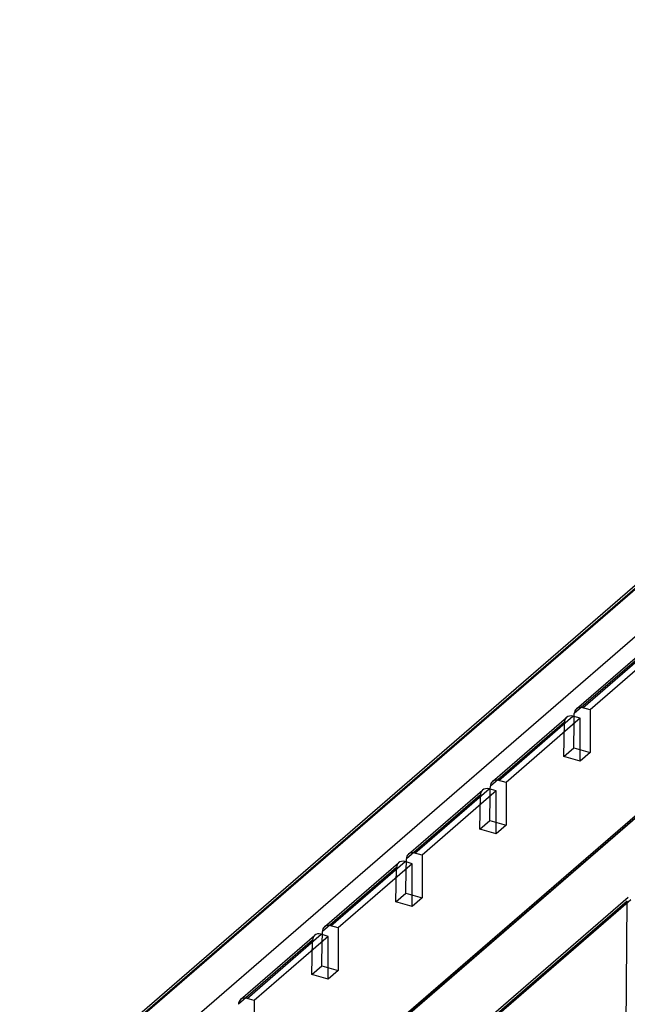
# Model space of a CAD drawing. Header units: millimetres. Extents: x -159 to 301, y 59 to 367.
# Tile 6 of 16: x -131 to -69, y 267 to 367. Entities that reach past the tile are written whole.
import ezdxf

# ---------------------------------------------------------------- set-up
doc = ezdxf.new("R2010")
doc.units = ezdxf.units.MM
doc.layers.add('MAIN-1', color=7, linetype='Continuous')
doc.layers.add('MAIN-2', color=7, linetype='Continuous')

msp = doc.modelspace()

# ---------------------------------------------------------------- linework, layer by layer
at = {"layer": 'MAIN-1'}
for p, q in [((-130.786, 255.091), (-2.698, 366.018)), ((-74.427, 296.812), (-66.927, 303.307)), ((-73.772, 296.922), (-66.272, 303.418)), ((-74.643, 296.019), (-74.638, 296.321)), ((-73.043, 296.712), (-73.772, 296.922)), ((-82.927, 289.451), (-75.427, 295.946)), ((-82.272, 289.561), (-74.772, 296.056)), ((-74.043, 295.846), (-74.772, 296.056)), ((-74.699, 292.86), (-74.655, 295.315)), ((-75.699, 291.994), (-74.699, 292.86)), ((-74.699, 292.86), (-73.043, 292.382)), ((-81.543, 289.351), (-82.272, 289.561)), ((-91.427, 282.09), (-83.927, 288.585)), ((-90.772, 282.2), (-83.272, 288.695)), ((-82.543, 288.485), (-83.272, 288.695)), ((-83.143, 288.658), (-83.138, 288.96)), ((-83.199, 285.498), (-83.155, 287.954)), ((-84.199, 284.632), (-83.199, 285.498)), ((-83.199, 285.498), (-81.543, 285.021)), ((-99.272, 274.839), (-91.772, 281.334)), ((-91.043, 281.123), (-91.772, 281.334)), ((-91.643, 281.297), (-91.638, 281.599)), ((-90.043, 281.989), (-90.772, 282.2)), ((-99.927, 274.729), (-92.427, 281.224)), ((-91.699, 278.137), (-91.655, 280.593)), ((-92.699, 277.271), (-91.699, 278.137)), ((-91.699, 278.137), (-90.043, 277.659)), ((-98.543, 274.628), (-99.272, 274.839)), ((-108.427, 267.367), (-100.927, 273.863)), ((-107.772, 267.477), (-100.272, 273.973)), ((-99.543, 273.762), (-100.272, 273.973)), ((-100.143, 273.935), (-100.138, 274.238)), ((-100.199, 270.776), (-100.155, 273.232)), ((-101.199, 269.91), (-100.199, 270.776)), ((-100.199, 270.776), (-98.543, 270.298)), ((-107.043, 267.267), (-107.772, 267.477))]:
    msp.add_line(p, q, dxfattribs=at)
for centre, major_axis, start_param, end_param in [((-73.772, 296.056), (-0.655, 0.756), 0.00005, 0.69627), ((-73.772, 296.056), (-0.655, 0.756), -0.857072, 0.00005), ((-74.772, 295.19), (0.655, -0.756), 2.28452, 3.141643), ((-82.272, 288.695), (-0.655, 0.756), 0.00005, 0.69627), ((-82.272, 288.695), (-0.655, 0.756), -0.857072, 0.00005), ((-83.272, 287.829), (0.655, -0.756), 2.28452, 3.141643), ((-90.772, 281.334), (-0.655, 0.756), -0.857072, 0.00005), ((-91.772, 280.468), (0.655, -0.756), 2.28452, 3.141643), ((-90.772, 281.334), (-0.655, 0.756), 0.00005, 0.69627), ((-99.272, 273.973), (-0.655, 0.756), 0.00005, 0.69627), ((-99.272, 273.973), (-0.655, 0.756), -0.857072, 0.00005), ((-100.272, 273.107), (0.655, -0.756), 2.28452, 3.141643), ((-107.772, 266.611), (-0.655, 0.756), 0.00005, 0.69627), ((-107.772, 266.611), (-0.655, 0.756), -0.857072, 0.00005)]:
    msp.add_ellipse(centre, major_axis=major_axis, ratio=0.750001, start_param=start_param, end_param=end_param, dxfattribs=at)
at = {"layer": 'MAIN-2'}
for p, q in [((-130.574, 255.582), (-2.487, 366.509)), ((-1.833, 366.618), (-129.92, 255.692)), ((-29.915, 337.526), (-118.659, 260.671)), ((-67.138, 302.817), (-74.638, 296.321)), ((-65.543, 303.207), (-73.043, 296.712)), ((-73.043, 296.712), (-73.043, 292.382)), ((-75.638, 295.455), (-83.138, 288.96)), ((-74.043, 295.846), (-81.543, 289.351)), ((-75.699, 291.994), (-75.638, 295.455)), ((-74.655, 295.315), (-74.643, 296.019)), ((-74.043, 291.516), (-74.043, 295.846)), ((-91.793, 265.597), (-60.624, 292.591)), ((-91.667, 265.896), (-60.497, 292.89)), ((-60.104, 292.956), (-91.274, 265.962)), ((-73.043, 292.382), (-74.043, 291.516)), ((-74.043, 291.516), (-75.699, 291.994)), ((-81.543, 289.351), (-81.543, 285.021)), ((-82.543, 288.485), (-90.043, 281.989)), ((-83.155, 287.954), (-83.143, 288.658)), ((-82.543, 284.154), (-82.543, 288.485)), ((-84.138, 288.094), (-91.638, 281.599)), ((-84.199, 284.632), (-84.138, 288.094)), ((-82.543, 284.154), (-84.199, 284.632)), ((-81.543, 285.021), (-82.543, 284.154)), ((-91.655, 280.593), (-91.643, 281.297)), ((-90.043, 281.989), (-90.043, 277.659)), ((-92.638, 280.733), (-100.138, 274.238)), ((-91.043, 281.123), (-98.543, 274.628)), ((-92.699, 277.271), (-92.638, 280.733)), ((-91.043, 276.793), (-91.043, 281.123)), ((-90.043, 277.659), (-91.043, 276.793)), ((-69.275, 277.325), (-88.845, 260.377)), ((-88.718, 260.807), (-69.186, 277.722)), ((-88.323, 260.692), (-68.909, 277.505)), ((-69.73, 225.319), (-69.275, 277.325)), ((-91.043, 276.793), (-92.699, 277.271)), ((-98.543, 274.628), (-98.543, 270.298)), ((-101.138, 273.372), (-108.638, 266.877)), ((-99.543, 273.762), (-107.043, 267.267)), ((-101.199, 269.91), (-101.138, 273.372)), ((-100.155, 273.232), (-100.143, 273.935)), ((-99.543, 269.432), (-99.543, 273.762)), ((-99.543, 269.432), (-101.199, 269.91)), ((-98.543, 270.298), (-99.543, 269.432)), ((-107.043, 267.267), (-107.043, 262.937))]:
    msp.add_line(p, q, dxfattribs=at)
for centre, end_param in [((-74.772, 295.19), -2.445323), ((-83.272, 287.829), -2.445323), ((-91.772, 280.468), -2.445323), ((-100.272, 273.107), -2.445322)]:
    msp.add_ellipse(centre, major_axis=(0.655, -0.756), ratio=0.750001, start_param=-3.141543, end_param=end_param, dxfattribs=at)

doc.saveas('drawing.dxf')
